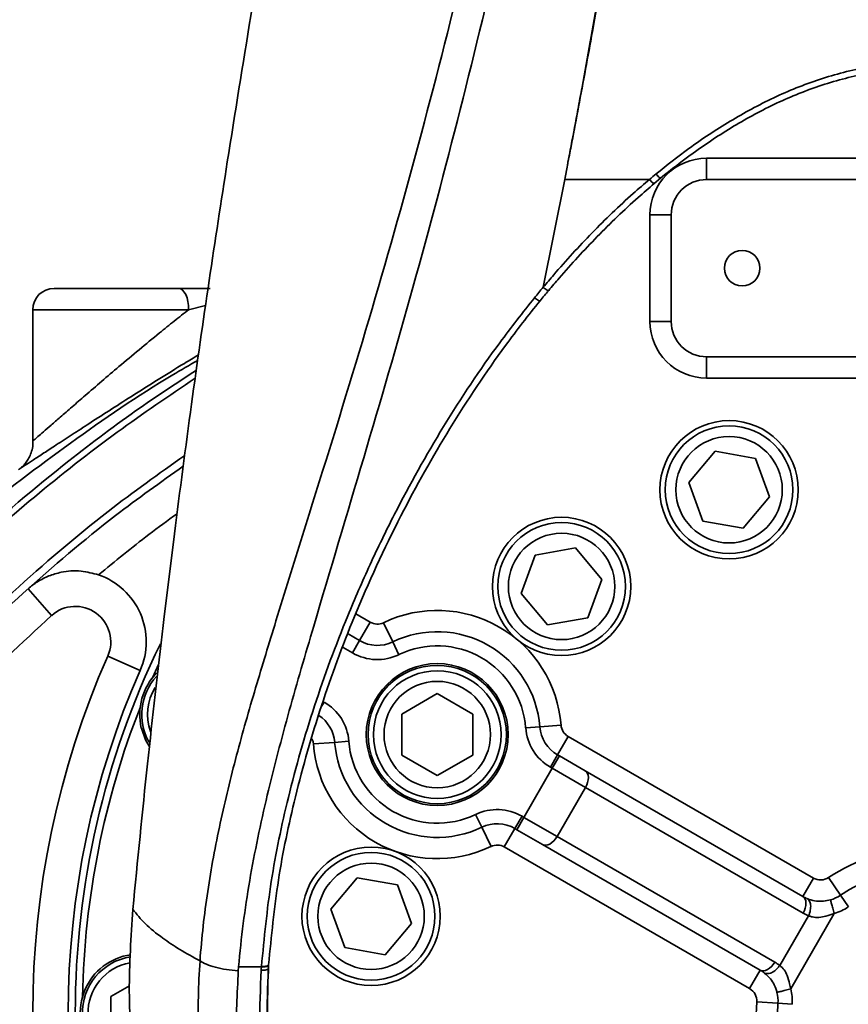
# Model space of a CAD drawing. Header units: millimetres. Extents: x -8713 to 3261, y -18743 to -8704.
# Tile 64 of 133: x -4192 to -4075, y -12167 to -12028. Entities that reach past the tile are written whole.
import ezdxf

# ---------------------------------------------------------------- set-up
doc = ezdxf.new("R2010")
doc.units = ezdxf.units.MM
doc.header["$LTSCALE"] = 10
doc.header["$PDSIZE"] = -1
doc.linetypes.add('CENTER', pattern=[50.8, 31.75, -6.35, 6.35, -6.35])
doc.layers.get('Defpoints').update_dxf_attribs({"true_color": 0x5e5e5e})
doc.layers.add('2细线层', color=4, linetype='Continuous', lineweight=13)
doc.layers.add('中心线层', color=1, linetype='CENTER')
doc.layers.add('细实线层', color=7, linetype='Continuous')
doc.dimstyles.new('ISO-25', dxfattribs={"dimscale": 20, "dimtxt": 4, "dimasz": 3.05, "dimexe": 3, "dimexo": 0.625, "dimtad": 1, "dimdec": 0, "dimtxsty": 'Standard', "dimcen": 2.5, "dimclrd": 1, "dimclre": 1, "dimclrt": 4, "dimadec": 1, "dimazin": 2, "dimtfac": 1, "dimtdec": 0, "dimtmove": 0, "dimatfit": 0, "dimfxl": 1, "dimarcsym": 0})

# ---------------------------------------------------------------- blocks, each defined once
blk = doc.blocks.new('*D238')
at = {"color": 1, "lineweight": -2, "transparency": 16777216}
for p, q in [((-4141.02, -11388.36), (-4600.21, -11388.36)), ((-4540.21, -12107.36), (-4540.21, -11449.36)), ((-4125.06, -12168.36), (-4600.21, -12168.36))]:
    blk.add_line(p, q, dxfattribs=at)
at = {"color": 1, "lineweight": 20, "transparency": 16777216}
for points in [[(-4550.38, -11449.36), (-4530.05, -11449.36), (-4540.21, -11388.36)], [(-4550.38, -12107.36), (-4530.05, -12107.36), (-4540.21, -12168.36)]]:
    blk.add_solid(points, dxfattribs=at)
at = {"layer": 'Defpoints', "color": 0, "lineweight": 20, "transparency": 16777216}
for p in [(-4540.21, -11388.36), (-4128.52, -11388.36), (-4112.56, -12168.36)]:
    blk.add_point(p, dxfattribs=at)
at = {"color": 4, "transparency": 16777216, "insert": (-4593.16, -11778.36), "char_height": 80, "attachment_point": 5, "rotation": 90}
blk.add_mtext('{\\fSimHei|b0|i0|c134|p49;780}', dxfattribs=at)
blk = doc.blocks.new('*D246')
at = {"color": 1, "lineweight": -2, "transparency": 16777216}
for p, q in [((-4077.61, -10461.64), (-6177.95, -10461.64)), ((-6117.95, -12597.36), (-6117.95, -10522.64)), ((-4037.61, -12658.36), (-6177.95, -12658.36))]:
    blk.add_line(p, q, dxfattribs=at)
at = {"color": 1, "lineweight": 20, "transparency": 16777216}
for points in [[(-6128.12, -10522.64), (-6107.78, -10522.64), (-6117.95, -10461.64)], [(-6128.12, -12597.36), (-6107.78, -12597.36), (-6117.95, -12658.36)]]:
    blk.add_solid(points, dxfattribs=at)
at = {"layer": 'Defpoints', "color": 0, "lineweight": 20, "transparency": 16777216}
for p in [(-6117.95, -10461.64), (-4065.11, -10461.64), (-4025.11, -12658.36)]:
    blk.add_point(p, dxfattribs=at)
at = {"color": 4, "transparency": 16777216, "insert": (-6170.45, -11560), "char_height": 80, "attachment_point": 5, "rotation": 90}
blk.add_mtext('{\\fSimHei|b0|i0|c134|p49;2197}', dxfattribs=at)
blk = doc.blocks.new('*D248')
at = {"layer": 'Defpoints', "color": 0, "lineweight": 20, "transparency": 16777216}
for p in [(-4093.15, -11218.36), (-3002.37, -11218.36), (-3897.69, -11358.84), (-3704.6, -11510.99), (-3739.5, -12256)]:
    blk.add_point(p, dxfattribs=at)
at = {"layer": '中心线层', "color": 1, "lineweight": -2, "transparency": 16777216}
blk.add_arc((-3922.46, -11218.36), 364.82, 289.5913, 350.4087, dxfattribs=at)
at = {"layer": '中心线层', "color": 1, "lineweight": 20, "transparency": 16777216}
for points in [[(-3572.87, -11278.3), (-3552.61, -11280), (-3557.64, -11218.36)], [(-3797.53, -11571.89), (-3802.73, -11552.23), (-3859.11, -11577.64)]]:
    blk.add_solid(points, dxfattribs=at)
at = {"layer": '中心线层', "color": 4, "lineweight": 20, "transparency": 16777216, "insert": (-3683.55, -11418.83), "char_height": 80, "attachment_point": 5, "rotation": 50}
blk.add_mtext('80°', dxfattribs=at)
blk = doc.blocks.new('*D250')
at = {"layer": 'Defpoints', "color": 0, "linetype": 'ByBlock', "lineweight": 20, "transparency": 16777216}
for p in [(-4065.11, -11300.72), (-4289.3, -11818.69), (-4065.11, -12080.72), (-4065.11, -12168.36), (-4837.51, -12276.92)]:
    blk.add_point(p, dxfattribs=at)
at = {"layer": '中心线层', "color": 1, "linetype": 'ByBlock', "lineweight": -2, "transparency": 16777216}
blk.add_arc((-4065.11, -12168.36), 415.37, 98.4219, 179.5781, dxfattribs=at)
at = {"layer": '中心线层', "color": 1, "linetype": 'ByBlock', "lineweight": 20, "transparency": 16777216}
for points in [[(-4126.69, -11747.33), (-4125.19, -11767.61), (-4065.11, -11752.99)], [(-4470.32, -12164.63), (-4490.61, -12165.98), (-4476.43, -12226.17)]]:
    blk.add_solid(points, dxfattribs=at)
at = {"layer": '中心线层', "color": 4, "linetype": 'ByBlock', "lineweight": 20, "transparency": 16777216, "insert": (-4418.21, -11861.41), "char_height": 80, "attachment_point": 5, "rotation": 49}
blk.add_mtext('98°', dxfattribs=at)
blk = doc.blocks.new('10')
at = {"color": 4}
blk.add_arc((0, 0), 1706.72, 290, 188, dxfattribs=at)

msp = doc.modelspace()

# ---------------------------------------------------------------- linework, layer by layer
at = {"layer": '细实线层', "linetype": 'Continuous', "lineweight": 35}
for p, q in [((-4095.11, -12047.86), (-4035.11, -12047.86)), ((-4095.11, -12047.86), (-4095.11, -12050.86)), ((-4115.12, -12050.84), (-4118.16, -12066.05)), ((-4102.51, -12051.44), (-4101.61, -12050.69)), ((-4035.11, -12050.86), (-4095.11, -12050.86)), ((-4100.11, -12055.86), (-4103.11, -12055.86)), ((-4103.11, -12070.86), (-4103.11, -12055.86)), ((-4100.11, -12055.86), (-4100.11, -12070.86)), ((-4187.11, -12066.21), (-4169.52, -12066.21)), ((-4169.52, -12066.21), (-4165.1, -12066.21)), ((-4190.11, -12069.21), (-4190.11, -12087.74)), ((-4168.13, -12069.21), (-4190.11, -12069.21)), ((-4165.74, -12068.64), (-4168.13, -12069.21)), ((-4100.11, -12070.86), (-4103.11, -12070.86)), ((-4095.11, -12075.86), (-4035.11, -12075.86)), ((-4095.11, -12075.86), (-4095.11, -12078.86)), ((-4035.11, -12078.86), (-4095.11, -12078.86)), ((-4190.07, -12087.74), (-4190.08, -12087.74)), ((-4093.93, -12089.17), (-4097.64, -12093.59)), ((-4088.24, -12090.17), (-4093.93, -12089.17)), ((-4086.27, -12095.6), (-4088.24, -12090.17)), ((-4097.64, -12093.59), (-4095.67, -12099.02)), ((-4089.98, -12100.02), (-4086.27, -12095.6)), ((-4095.67, -12099.02), (-4089.98, -12100.02)), ((-4171.63, -12112.89), (-4170.14, -12100.79)), ((-4113.59, -12102.8), (-4119.28, -12103.81)), ((-4109.88, -12107.23), (-4113.59, -12102.8)), ((-4119.28, -12103.81), (-4121.25, -12109.23)), ((-4111.85, -12112.65), (-4109.88, -12107.23)), ((-4190.77, -12108.58), (-4187.44, -12112.31)), ((-4121.25, -12109.23), (-4117.54, -12113.65)), ((-4144.57, -12112.09), (-4142.53, -12113.27)), ((-4117.54, -12113.65), (-4111.85, -12112.65)), ((-4171.63, -12112.89), (-4171.73, -12113.73)), ((-4142.53, -12113.27), (-4144.03, -12115.87)), ((-4140.67, -12113.34), (-4139.37, -12116.04)), ((-4145.66, -12114.93), (-4144.03, -12115.87)), ((-4145.03, -12117.6), (-4146.36, -12116.83)), ((-4145.03, -12117.6), (-4144.03, -12115.87)), ((-4138.5, -12117.85), (-4139.37, -12116.04)), ((-4174.96, -12120.06), (-4179.53, -12118.05)), ((-4173.23, -12121.1), (-4172.39, -12119.22)), ((-4133.09, -12123.34), (-4138.09, -12126.23)), ((-4128.09, -12126.23), (-4133.09, -12123.34)), ((-4149.03, -12124.53), (-4149.48, -12125.29)), ((-4138.09, -12126.23), (-4138.09, -12132)), ((-4128.09, -12132), (-4128.09, -12126.23)), ((-4115.64, -12127.79), (-4118.63, -12128.02)), ((-4120.62, -12128.17), (-4118.63, -12128.02)), ((-4114.64, -12129.37), (-4116.14, -12131.97)), ((-4114.64, -12129.37), (-4080.05, -12149.34)), ((-4150.54, -12130.44), (-4147.55, -12130.21)), ((-4145.55, -12130.06), (-4147.55, -12130.21)), ((-4138.09, -12132), (-4133.09, -12134.89)), ((-4133.09, -12134.89), (-4128.09, -12132)), ((-4117.14, -12133.7), (-4116.14, -12131.97)), ((-4116.87, -12133.86), (-4115.87, -12132.13)), ((-4116.14, -12131.97), (-4115.87, -12132.13)), ((-4115.87, -12132.13), (-4112.23, -12134.23)), ((-4120.87, -12140.79), (-4116.87, -12133.86)), ((-4116.87, -12133.86), (-4117.14, -12133.7)), ((-4112.19, -12136.56), (-4116.87, -12133.86)), ((-4112.23, -12134.23), (-4081.55, -12151.94)), ((-4112.19, -12136.56), (-4116.19, -12143.49)), ((-4081.51, -12154.27), (-4112.19, -12136.56)), ((-4127.68, -12140.38), (-4126.81, -12142.18)), ((-4121.14, -12140.63), (-4122.14, -12142.36)), ((-4121.87, -12142.52), (-4120.87, -12140.79)), ((-4121.14, -12140.63), (-4120.87, -12140.79)), ((-4116.19, -12143.49), (-4120.87, -12140.79)), ((-4125.51, -12144.89), (-4126.81, -12142.18)), ((-4123.64, -12144.96), (-4122.14, -12142.36)), ((-4121.87, -12142.52), (-4122.14, -12142.36)), ((-4121.87, -12142.52), (-4118.23, -12144.62)), ((-4087.55, -12162.33), (-4118.23, -12144.62)), ((-4116.19, -12143.49), (-4085.51, -12161.2)), ((-4089.05, -12164.93), (-4123.64, -12144.96)), ((-4144.39, -12149.31), (-4148.1, -12153.73)), ((-4138.7, -12150.31), (-4144.39, -12149.31)), ((-4080.05, -12149.34), (-4081.55, -12151.94)), ((-4077.93, -12149.27), (-4076.26, -12151.76)), ((-4136.73, -12155.73), (-4138.7, -12150.31)), ((-4075.14, -12153.42), (-4076.26, -12151.76)), ((-4148.1, -12153.73), (-4146.12, -12159.15)), ((-4077.12, -12154.34), (-4083.26, -12164.97)), ((-4140.44, -12160.16), (-4136.73, -12155.73)), ((-4084.81, -12161.66), (-4080.76, -12154.65)), ((-4146.12, -12159.15), (-4140.44, -12160.16)), ((-4161.08, -12161.86), (-4161.13, -12162.43)), ((-4157.88, -12161.86), (-4161.08, -12161.86)), ((-4089.05, -12164.93), (-4087.55, -12162.33)), ((-4179.11, -12166.05), (-4176.46, -12164.53)), ((-4179.11, -12170.67), (-4179.11, -12166.05)), ((-4088.05, -12166.8), (-4085.06, -12167)), ((-4083.06, -12167.14), (-4085.06, -12167))]:
    msp.add_line(p, q, dxfattribs=at)
at = {"layer": '细实线层', "linetype": 'Continuous', "lineweight": 35, "flags": 128}
for points in [[(-4169.52, -12066.21), (-4169.25, -12066.27), (-4168.99, -12066.44), (-4168.75, -12066.72), (-4168.54, -12067.09), (-4168.36, -12067.55), (-4168.24, -12068.06), (-4168.16, -12068.63), (-4168.13, -12069.21)], [(-4173.71, -12130.76), (-4174.22, -12129.84), (-4174.8, -12128.2)], [(-4112.19, -12136.56), (-4112.02, -12136.21), (-4111.89, -12135.85), (-4111.81, -12135.5), (-4111.79, -12135.16), (-4111.82, -12134.85), (-4111.91, -12134.59), (-4112.05, -12134.38), (-4112.23, -12134.23)], [(-4116.19, -12143.49), (-4116.41, -12143.81), (-4116.65, -12144.1), (-4116.92, -12144.35), (-4117.2, -12144.54), (-4117.48, -12144.66), (-4117.76, -12144.72), (-4118.01, -12144.7), (-4118.23, -12144.62)], [(-4081.51, -12154.27), (-4081.33, -12153.92), (-4081.21, -12153.57), (-4081.13, -12153.21), (-4081.11, -12152.87), (-4081.14, -12152.57), (-4081.23, -12152.3), (-4081.36, -12152.09), (-4081.55, -12151.94)], [(-4085.51, -12161.2), (-4085.72, -12161.53), (-4085.97, -12161.82), (-4086.24, -12162.06), (-4086.52, -12162.25), (-4086.8, -12162.38), (-4087.07, -12162.43), (-4087.33, -12162.42), (-4087.55, -12162.33)]]:
    msp.add_lwpolyline(points, dxfattribs=at)
at = {"layer": '细实线层', "linetype": 'Continuous', "lineweight": 35}
for centre, radius in [((-4090.11, -12063.36), 2.5), ((-4091.95, -12094.6), 9.75), ((-4091.95, -12094.6), 9), ((-4091.95, -12094.6), 7.5), ((-4115.56, -12108.23), 9.75), ((-4115.56, -12108.23), 9), ((-4115.56, -12108.23), 7.5), ((-4133.09, -12129.11), 10), ((-4133.09, -12129.11), 9.75), ((-4133.09, -12129.11), 9), ((-4133.09, -12129.11), 7.5), ((-4142.41, -12154.73), 9.75), ((-4142.41, -12154.73), 9), ((-4142.41, -12154.73), 7.5)]:
    msp.add_circle(centre, radius, dxfattribs=at)
for centre, radius, start, end in [((-4095.11, -12055.86), 8, 90, 180), ((-4101.61, -12049.81), 1.86, 213.2908, 240.9843), ((-4095.11, -12055.86), 5, 90, 180), ((-4187.11, -12069.21), 3, 90, 180), ((-4095.11, -12070.86), 8, 180, 270), ((-4095.11, -12070.86), 5, 180, 270), ((-4184.11, -12116.04), 10, 336.2654, 70.7736), ((-4184.11, -12116.04), 5, 336.2654, 131.7517), ((-4133.09, -12129.11), 17.5, 4.34, 115.66), ((-4141.53, -12111.54), 2, 240, 295.66), ((-4133.09, -12129.11), 14.5, 4.34, 115.66), ((-4065.11, -12168.36), 119, 154.0576, 180), ((-4141.53, -12111.54), 5, 240, 295.66), ((-4133.09, -12129.11), 12.5, 4.34, 115.66), ((-4065.11, -12168.36), 125, 156.2654, 203.7076), ((-4141.53, -12111.54), 7, 240, 295.66), ((-4065.11, -12168.36), 120, 156.2654, 203.7076), ((-4166.73, -12126.27), 8.3, 135.1316, 193.4887), ((-4166.73, -12126.27), 8, 137.8694, 209.1955), ((-4166.73, -12126.27), 7.2, 148.1166, 199.5573), ((-4152.53, -12130.59), 7, 4.34, 60), ((-4065.11, -12168.36), 118, 158.6121, 178.8879), ((-4152.53, -12130.59), 5, 4.34, 56.7007), ((-4113.64, -12127.64), 2, 184.34, 240), ((-4113.64, -12127.64), 7, 184.34, 240), ((-4113.64, -12127.64), 5, 184.34, 240), ((-4152.53, -12130.59), 2, 4.34, 25.8235), ((-4133.09, -12129.11), 17.5, 184.34, 295.66), ((-4133.09, -12129.11), 14.5, 184.34, 295.66), ((-4133.09, -12129.11), 12.5, 184.34, 295.66), ((-4124.64, -12146.69), 7, 60, 115.66), ((-4124.64, -12146.69), 5, 60, 115.66), ((-4124.64, -12146.69), 2, 60, 115.66), ((-4065.11, -12168.36), 23, 56.1039, 123.8961), ((-4065.11, -12168.36), 20, 56.1039, 123.8961), ((-4079.05, -12147.61), 2, 240, 303.8961), ((-4079.05, -12147.61), 5, 240, 246.8742), ((-4079.05, -12147.61), 5, 286.0289, 303.8961), ((-4078.01, -12148.21), 7, 240, 246.8742), ((-4079.05, -12147.61), 7, 286.0289, 303.8961), ((-4175.11, -12168.36), 8.3, 98.1515, 215.9887), ((-4175.11, -12168.36), 8, 98.6034, 264.8268), ((-4175.11, -12168.36), 7.2, 100.0068, 263.7211), ((-4089.01, -12167.26), 7, 53.1258, 60), ((-4090.05, -12166.66), 5, 53.1258, 60), ((-4090.05, -12166.66), 2, 356.1039, 60), ((-4090.05, -12166.66), 5, 356.1039, 13.9711), ((-4090.05, -12166.66), 7, 356.1039, 13.9711), ((-4065.11, -12168.36), 23, 176.1039, 243.8961), ((-4065.11, -12168.36), 20, 176.1039, 243.8961)]:
    msp.add_arc(centre, radius, start, end, dxfattribs=at)
for points, knots in [([(-4166.53, -12161.02), (-4166.53, -12161.02), (-4166.3, -12157.73), (-4165.56, -12151.2), (-4163.76, -12141.55), (-4161.43, -12132.01), (-4158.73, -12122.55), (-4154.35, -12108.26), (-4148.27, -12088.98), (-4140.81, -12064.51), (-4133.98, -12039.66), (-4127.72, -12014.52), (-4122.09, -11989.17), (-4117.06, -11963.66), (-4112.61, -11938.01), (-4109.02, -11914.4), (-4106.14, -11892.87), (-4103.19, -11868.08), (-4100.2, -11837.81), (-4097.57, -11802.06), (-4095.95, -11768.58), (-4095.13, -11737.42), (-4094.96, -11708.59), (-4095.38, -11679.77), (-4096.43, -11650.97), (-4098.14, -11622.22), (-4100.56, -11593.55), (-4103.74, -11564.97), (-4107.33, -11539.7), (-4111.08, -11517.73), (-4114.76, -11499.01), (-4118.63, -11481.67), (-4122.67, -11465.71), (-4126.69, -11451.11), (-4130.37, -11438.58), (-4133.53, -11428.08), (-4135.98, -11419.51), (-4138.11, -11410.88), (-4139.76, -11402.14), (-4140.41, -11396.2), (-4140.6, -11393.21), (-4140.6, -11393.21)], [0, 0, 0, 0, 0.0000001, 0.0130096, 0.0260406, 0.0391067, 0.0521857, 0.0652355, 0.0982852, 0.1313368, 0.1644793, 0.1976353, 0.2307831, 0.2638828, 0.2969896, 0.3300915, 0.3548963, 0.3797011, 0.425148, 0.470605, 0.5160531, 0.5526115, 0.5891698, 0.6257303, 0.6622905, 0.6988556, 0.7354198, 0.7719963, 0.8085708, 0.8329795, 0.8573928, 0.8817982, 0.9014005, 0.9210078, 0.9406071, 0.9524874, 0.9643994, 0.9762999, 0.9881618, 0.9999999, 1, 1, 1, 1]), ([(-4121.98, -11452.54), (-4120.83, -11457), (-4118.55, -11465.93), (-4114.96, -11481.12), (-4111.31, -11498.13), (-4107.75, -11516.99), (-4104.09, -11539.09), (-4100.58, -11564.48), (-4097.45, -11593.17), (-4095.07, -11621.94), (-4093.37, -11650.77), (-4092.31, -11679.65), (-4091.87, -11708.54), (-4092, -11737.45), (-4092.77, -11768.69), (-4094.31, -11802.26), (-4096.84, -11838.12), (-4100.35, -11875), (-4104.45, -11908.52), (-4108.89, -11938.7), (-4113.24, -11964.48), (-4118.15, -11990.15), (-4123.65, -12015.68), (-4129.76, -12041.02), (-4136.35, -12065.86), (-4143.43, -12090.11), (-4149.38, -12109.95), (-4154, -12125.74), (-4157.14, -12137.65), (-4159.67, -12149.67), (-4160.75, -12157.78), (-4161.08, -12161.86), (-4161.08, -12161.86)], [0, 0, 0, 0, 0.019437, 0.038875, 0.065587, 0.092306, 0.11902, 0.158992, 0.198966, 0.238896, 0.278826, 0.318737, 0.358647, 0.398551, 0.438454, 0.488071, 0.537697, 0.587312, 0.641495, 0.677679, 0.713867, 0.750048, 0.78634, 0.822639, 0.858926, 0.894051, 0.929175, 0.946889, 0.964627, 0.982331, 1, 1, 1, 1, 1]), ([(-4142.99, -11488.36), (-4142.27, -11496.73), (-4140.84, -11513.13), (-4138.9, -11537.28), (-4137.15, -11560.49), (-4135.6, -11582.79), (-4134.25, -11604.22), (-4133.08, -11624.81), (-4132.06, -11645.2), (-4131.21, -11665.38), (-4130.53, -11685.34), (-4130.05, -11704.44), (-4129.75, -11722.73), (-4129.63, -11741.73), (-4129.72, -11761.37), (-4130.09, -11781.56), (-4130.71, -11800.74), (-4131.57, -11818.99), (-4132.64, -11836.4), (-4133.91, -11853.05), (-4135.56, -11871.05), (-4137.65, -11890.35), (-4140.28, -11910.94), (-4143.15, -11930.87), (-4146.22, -11950.39), (-4149.43, -11969.62), (-4152.73, -11988.79), (-4156.06, -12008.15), (-4159.44, -12028.03), (-4161.59, -12041.51), (-4162.68, -12048.36)], [0, 0, 0, 0, 0.044857, 0.08795, 0.129338, 0.169079, 0.207234, 0.243861, 0.279019, 0.316068, 0.351491, 0.385367, 0.417776, 0.448798, 0.486479, 0.522199, 0.556124, 0.588418, 0.619248, 0.648777, 0.67717, 0.715318, 0.751996, 0.787635, 0.822656, 0.857474, 0.891866, 0.926833, 0.962752, 1, 1, 1, 1]), ([(-4115.12, -12050.84), (-4114.99, -12050.18), (-4114.85, -12049.44), (-4114.66, -12048.42), (-4114.58, -12048.03), (-4114.5, -12047.61), (-4114.4, -12047.06), (-4113.97, -12044.82), (-4113.38, -12041.64), (-4112.09, -12034.65), (-4109.67, -12020.88), (-4106.26, -11999.59), (-4102.65, -11973.91), (-4099.47, -11948.13), (-4096.7, -11922.28), (-4094.3, -11896.37), (-4092.04, -11867.53), (-4090.03, -11835.75), (-4088.4, -11801.04), (-4087.41, -11769.2), (-4086.88, -11740.26), (-4086.67, -11708.68), (-4086.94, -11674.77), (-4087.89, -11638.54), (-4089.21, -11606.72), (-4090.57, -11585.97), (-4091.21, -11576.2)], [0, 0, 0, 0, 0.00429, 0.004755, 0.006617, 0.006789, 0.007477, 0.010228, 0.021234, 0.028054, 0.055333, 0.109916, 0.1645, 0.219073, 0.273646, 0.328214, 0.382782, 0.455568, 0.528362, 0.60115, 0.655713, 0.710276, 0.799594, 0.868922, 0.938249, 1, 1, 1, 1]), ([(-4090.24, -11577.63), (-4089.35, -11588.57), (-4087.55, -11610.44), (-4085.76, -11644.47), (-4084.63, -11679.67), (-4084.26, -11716.01), (-4084.59, -11752.36), (-4085.57, -11786.5), (-4087.03, -11818.43), (-4088.9, -11849.01), (-4091.35, -11880.43), (-4094.39, -11912.11), (-4097.94, -11943.16), (-4101.98, -11973.55), (-4106.4, -12002.52), (-4110.25, -12024.84), (-4112.81, -12038.75), (-4113.95, -12044.76), (-4114.48, -12047.5), (-4114.81, -12049.25), (-4114.99, -12050.18), (-4115.12, -12050.84)], [0, 0, 0, 0, 0.069305, 0.138612, 0.214946, 0.291281, 0.367609, 0.443937, 0.506432, 0.568926, 0.636963, 0.704998, 0.769567, 0.834145, 0.898708, 0.955007, 0.977897, 0.988649, 0.993968, 0.9957, 1, 1, 1, 1]), ([(-4102.25, -12050.07), (-4100.72, -12048.86), (-4097.38, -12046.2), (-4091.87, -12042.56), (-4085.73, -12039.23), (-4079.22, -12036.59), (-4072.38, -12034.84), (-4065.5, -12034.18), (-4058.81, -12034.73), (-4052.02, -12036.31), (-4045.07, -12039.01), (-4038.11, -12042.78), (-4032.77, -12046.44), (-4029.54, -12048.96), (-4028.39, -12049.89), (-4028.18, -12050.07)], [0, 0, 0, 0, 0.071577, 0.156638, 0.241844, 0.326721, 0.412867, 0.498908, 0.577802, 0.656771, 0.752853, 0.849439, 0.945827, 0.989589, 1, 1, 1, 1]), ([(-4028.82, -12050.68), (-4028.82, -12050.68), (-4029.04, -12050.5), (-4030.99, -12048.91), (-4034.79, -12046.05), (-4040.47, -12042.44), (-4046.47, -12039.38), (-4052.65, -12037.05), (-4058.96, -12035.59), (-4065.49, -12035.06), (-4072.21, -12035.7), (-4078.92, -12037.42), (-4085.31, -12040), (-4091.36, -12043.27), (-4096.78, -12046.88), (-4100.11, -12049.45), (-4101.6, -12050.68), (-4101.6, -12050.68)], [0, 0, 0, 0, 0.000001, 0.010479, 0.093854, 0.177601, 0.261103, 0.344143, 0.422655, 0.501091, 0.586678, 0.67237, 0.757408, 0.842776, 0.927999, 0.999999, 1, 1, 1, 1]), ([(-4162.68, -12048.36), (-4163.54, -12053.94), (-4165.3, -12065.32), (-4167.8, -12082.79), (-4169.35, -12094.71), (-4170.14, -12100.79)], [0, 0, 0, 0, 0.319757, 0.652443, 1, 1, 1, 1]), ([(-4103.16, -12050.84), (-4103.16, -12050.84), (-4102.86, -12050.58), (-4102.56, -12050.33), (-4102.25, -12050.07)], [0, 0, 0, 0, 0.00005, 1, 1, 1, 1]), ([(-4118.16, -12066.05), (-4118.16, -12066.05), (-4117.67, -12065.46), (-4115.45, -12062.84), (-4111.32, -12058.33), (-4106.73, -12053.91), (-4103.94, -12051.49), (-4103.16, -12050.84), (-4103.16, -12050.84)], [0, 0, 0, 0, 0.000003, 0.107475, 0.482592, 0.858218, 0.999997, 1, 1, 1, 1]), ([(-4102.5, -12051.43), (-4103.27, -12052.08), (-4106.04, -12054.47), (-4110.59, -12058.86), (-4114.69, -12063.32), (-4116.89, -12065.92), (-4117.38, -12066.5)], [0, 0, 0, 0, 0.141604, 0.517087, 0.892414, 1, 1, 1, 1]), ([(-4103.16, -12050.84), (-4105.4, -12050.84), (-4109.38, -12050.84), (-4113.37, -12050.84), (-4115.12, -12050.84)], [0, 0, 0, 0, 0.559996, 1, 1, 1, 1]), ([(-4119.37, -12067.52), (-4118.97, -12067.03), (-4118.57, -12066.53), (-4118.16, -12066.05), (-4118.16, -12066.05)], [0, 0, 0, 0, 0.9999688, 1, 1, 1, 1]), ([(-4117.38, -12066.5), (-4117.78, -12066.98), (-4118.19, -12067.47), (-4118.58, -12067.95), (-4118.58, -12067.95)], [0, 0, 0, 0, 0.999969, 1, 1, 1, 1]), ([(-4157.87, -12161.79), (-4157.48, -12157.78), (-4156.7, -12149.77), (-4154.11, -12137.53), (-4150.55, -12125.02), (-4146.51, -12114.11), (-4142.61, -12105.14), (-4138.26, -12096.17), (-4132.35, -12085.61), (-4125.63, -12075.46), (-4121.03, -12069.62), (-4119.37, -12067.52)], [0, 0, 0, 0, 0.1186088, 0.237257, 0.3686655, 0.5000829, 0.5760658, 0.6520485, 0.787896, 0.923721, 1, 1, 1, 1]), ([(-4118.58, -12067.95), (-4118.58, -12067.95), (-4120.26, -12070.01), (-4124.76, -12075.84), (-4131.47, -12085.89), (-4138.63, -12098.67), (-4144.66, -12111.76), (-4149.58, -12125.03), (-4153.12, -12137.44), (-4155.69, -12149.61), (-4156.47, -12157.58), (-4156.86, -12161.58)], [0, 0, 0, 0, 0.000001, 0.076227, 0.211586, 0.347879, 0.499815, 0.630833, 0.762622, 0.880939, 1, 1, 1, 1]), ([(-4190.08, -12087.74), (-4190.09, -12087.75), (-4190.14, -12087.79), (-4189.92, -12087.6), (-4189.42, -12087.15), (-4188.6, -12086.44), (-4187.54, -12085.51), (-4186.18, -12084.32), (-4184.57, -12082.92), (-4182.61, -12081.22), (-4180.4, -12079.32), (-4177.85, -12077.14), (-4175.11, -12074.85), (-4172.49, -12072.69), (-4170.15, -12070.8), (-4168.8, -12069.74), (-4168.13, -12069.21)], [0, 0, 0, 0, 0.010745, 0.0702, 0.130401, 0.190656, 0.254784, 0.31897, 0.393932, 0.468948, 0.558085, 0.647259, 0.748942, 0.850607, 0.925317, 1, 1, 1, 1]), ([(-4358.43, -12344.36), (-4355.06, -12336.27), (-4348.32, -12320.07), (-4337.61, -12296.02), (-4326.35, -12272.22), (-4314.42, -12248.77), (-4302.7, -12227.48), (-4291.33, -12208.31), (-4280.42, -12191.2), (-4268.91, -12174.49), (-4257.45, -12159.21), (-4246.15, -12145.32), (-4235.07, -12132.77), (-4223.46, -12120.7), (-4211.31, -12109.21), (-4198.47, -12098.21), (-4184.83, -12087.92), (-4174.22, -12080.58), (-4168.02, -12077.03), (-4166.84, -12076.36)], [0, 0, 0, 0, 0.078547, 0.15714, 0.235725, 0.314275, 0.392786, 0.453323, 0.513898, 0.574457, 0.634974, 0.68487, 0.734848, 0.78483, 0.834765, 0.884625, 0.936121, 0.987788, 1, 1, 1, 1]), ([(-4166.73, -12075.58), (-4167.39, -12075.98), (-4169.25, -12077.09), (-4172.45, -12079.08), (-4176.03, -12081.33), (-4179.4, -12083.48), (-4182.3, -12085.35), (-4184.88, -12087.03), (-4187, -12088.41), (-4188.78, -12089.58), (-4190.18, -12090.49), (-4191.24, -12091.19), (-4191.92, -12091.64), (-4192.05, -12091.73), (-4192.11, -12091.77)], [0, 0, 0, 0, 0.06012, 0.169632, 0.282171, 0.379199, 0.478339, 0.561794, 0.646931, 0.720351, 0.795339, 0.866001, 0.938523, 1, 1, 1, 1]), ([(-4243.92, -12152.75), (-4240.64, -12148.38), (-4234.09, -12139.64), (-4223.54, -12127.1), (-4211.97, -12114.56), (-4199.21, -12102.24), (-4186.64, -12091.64), (-4175.85, -12083.51), (-4169.7, -12079.48), (-4167.04, -12077.73)], [0, 0, 0, 0, 0.151898, 0.303744, 0.455424, 0.625683, 0.79592, 0.911723, 1, 1, 1, 1]), ([(-4167.2, -12078.88), (-4170.9, -12081.37), (-4178.7, -12086.63), (-4189.96, -12095.53), (-4201.12, -12105.3), (-4212.01, -12115.92), (-4222.61, -12127.36), (-4232.91, -12139.61), (-4242.65, -12152.29), (-4252.99, -12166.94), (-4263.75, -12183.66), (-4274.75, -12202.51), (-4285.75, -12223.14), (-4296.67, -12245.53), (-4307.46, -12269.7), (-4317.53, -12294.17), (-4327.03, -12318.88), (-4332.98, -12335.49), (-4335.95, -12343.79)], [0, 0, 0, 0, 0.041665, 0.088, 0.13432, 0.18052, 0.230477, 0.280486, 0.330512, 0.380492, 0.448783, 0.517113, 0.585422, 0.668284, 0.751187, 0.834134, 0.917092, 1, 1, 1, 1]), ([(-4190.08, -12087.74), (-4190.07, -12087.92), (-4190.06, -12088.41), (-4190.24, -12089.16), (-4190.54, -12089.93), (-4190.91, -12090.56), (-4191.3, -12091.05), (-4191.62, -12091.38), (-4191.79, -12091.52), (-4191.84, -12091.56)], [0, 0, 0, 0, 0.124965, 0.333306, 0.521706, 0.689132, 0.833096, 0.948527, 1, 1, 1, 1]), ([(-4324.82, -12337.7), (-4321.96, -12329.87), (-4316.25, -12314.19), (-4307.11, -12290.87), (-4297.43, -12267.75), (-4287.19, -12245.13), (-4276.32, -12223.08), (-4266.01, -12204.04), (-4256.36, -12187.67), (-4247.59, -12173.88), (-4238.19, -12160.23), (-4228.08, -12146.79), (-4217.21, -12133.66), (-4205.55, -12120.97), (-4193.01, -12108.9), (-4180.73, -12098.33), (-4172.31, -12092.34), (-4168.68, -12089.75)], [0, 0, 0, 0, 0.084239, 0.168476, 0.252891, 0.337303, 0.419068, 0.500826, 0.555743, 0.610672, 0.66558, 0.722814, 0.780074, 0.837291, 0.896199, 0.955162, 1, 1, 1, 1]), ([(-4168.88, -12091.26), (-4172.1, -12093.55), (-4179.93, -12099.13), (-4191.54, -12109.07), (-4203.97, -12120.91), (-4215.76, -12133.64), (-4226.98, -12147.12), (-4237.25, -12160.77), (-4246.69, -12174.46), (-4255.37, -12188.11), (-4265.01, -12204.42), (-4275.35, -12223.51), (-4283.08, -12239.18), (-4289.03, -12251.84), (-4295.33, -12265.65), (-4304.48, -12287.14), (-4314.61, -12312.76), (-4320.84, -12329.85), (-4323.88, -12338.17)], [0, 0, 0, 0, 0.039896, 0.097144, 0.154341, 0.213485, 0.272679, 0.331843, 0.386494, 0.441165, 0.495823, 0.57853, 0.661244, 0.673089, 0.720473, 0.815248, 0.9101, 1, 1, 1, 1]), ([(-4169.77, -12097.97), (-4171.1, -12098.94), (-4174.87, -12101.7), (-4178.48, -12104.67), (-4180.82, -12106.6)], [0, 0, 0, 0, 0.3525143, 1, 1, 1, 1]), ([(-4180.82, -12106.6), (-4181.64, -12106.38), (-4183.46, -12105.9), (-4185.85, -12106.11), (-4187.86, -12106.71), (-4189.43, -12107.51), (-4190.35, -12108.2), (-4190.77, -12108.57), (-4190.77, -12108.58)], [0, 0, 0, 0, 0.214673, 0.471084, 0.647269, 0.828449, 0.998286, 1, 1, 1, 1]), ([(-4187.44, -12112.31), (-4191.63, -12116.19), (-4200.02, -12123.97), (-4211.67, -12136.58), (-4222.76, -12149.84), (-4233.26, -12163.76), (-4243.21, -12178.24), (-4252.88, -12193.6), (-4262.27, -12209.8), (-4271.37, -12226.82), (-4281.4, -12247.05), (-4292.12, -12270.61), (-4302.46, -12295.52), (-4311.44, -12318.62), (-4316.6, -12332.78), (-4319.17, -12339.86)], [0, 0, 0, 0, 0.06455, 0.129166, 0.19374, 0.259872, 0.326042, 0.39219, 0.464842, 0.537519, 0.610182, 0.719974, 0.829775, 0.914874, 1, 1, 1, 1]), ([(-4171.73, -12113.73), (-4172.48, -12120.22), (-4174.02, -12133.55), (-4175.33, -12146.91), (-4176, -12153.76)], [0, 0, 0, 0, 0.487227, 1, 1, 1, 1]), ([(-4081.01, -12152.21), (-4080.89, -12152.26), (-4080.5, -12152.42), (-4079.73, -12152.6), (-4078.64, -12152.64), (-4077.99, -12152.49), (-4077.67, -12152.42)], [0, 0, 0, 0, 0.145307, 0.479081, 0.742072, 1, 1, 1, 1]), ([(-4176, -12153.76), (-4176.25, -12157.61), (-4176.75, -12165.31), (-4175.97, -12176.86), (-4174.08, -12188.27), (-4171, -12199.42), (-4166.78, -12210.19), (-4161.46, -12220.47), (-4155.11, -12230.15), (-4147.78, -12239.13), (-4139.55, -12247.3), (-4130.51, -12254.58), (-4120.75, -12260.89), (-4110.38, -12266.16), (-4099.51, -12270.32), (-4088.26, -12273.33), (-4076.75, -12275.14), (-4065.11, -12275.75), (-4053.46, -12275.14), (-4041.95, -12273.33), (-4030.7, -12270.32), (-4019.83, -12266.16), (-4009.46, -12260.89), (-3999.7, -12254.58), (-3990.66, -12247.3), (-3982.44, -12239.13), (-3975.11, -12230.15), (-3968.75, -12220.47), (-3963.44, -12210.19), (-3959.22, -12199.42), (-3956.13, -12188.27), (-3954.24, -12176.86), (-3953.46, -12165.31), (-3953.96, -12157.61), (-3954.21, -12153.76)], [0, 0, 0, 0, 0.03125, 0.0625, 0.093751, 0.125001, 0.156251, 0.187501, 0.218752, 0.250002, 0.281252, 0.312502, 0.343752, 0.375002, 0.406251, 0.437501, 0.46875, 0.5, 0.53125, 0.562499, 0.593749, 0.624998, 0.656248, 0.687498, 0.718748, 0.749998, 0.781248, 0.812499, 0.843749, 0.874999, 0.906249, 0.9375, 0.96875, 1, 1, 1, 1]), ([(-4176, -12153.76), (-4175.46, -12154.43), (-4174.39, -12155.77), (-4172.05, -12157.66), (-4169.45, -12159.41), (-4167.51, -12160.49), (-4166.53, -12161.02)], [0, 0, 0, 0, 0.28095, 0.560311, 0.779761, 1, 1, 1, 1]), ([(-4077.12, -12154.34), (-4077.12, -12154.34), (-4077.51, -12154.45), (-4078.22, -12154.7), (-4079.28, -12154.93), (-4079.96, -12154.89), (-4080.43, -12154.77), (-4080.62, -12154.71), (-4080.76, -12154.65), (-4080.76, -12154.65)], [0, 0, 0, 0, 0.000015, 0.309023, 0.567724, 0.81808, 0.855736, 0.999985, 1, 1, 1, 1]), ([(-3963.68, -12161.02), (-3963.68, -12161.02), (-3963.61, -12162.01), (-3963.34, -12166.96), (-3963.43, -12175.93), (-3964.81, -12187.81), (-3967.36, -12199.17), (-3970.98, -12209.9), (-3975.54, -12219.93), (-3981.08, -12229.38), (-3987.61, -12238.13), (-3994.99, -12246.09), (-4003.22, -12253.24), (-4012.25, -12259.44), (-4021.93, -12264.64), (-4032.16, -12268.78), (-4042.82, -12271.76), (-4053.76, -12273.59), (-4065.01, -12274.24), (-4076.29, -12273.63), (-4087.48, -12271.75), (-4098.26, -12268.7), (-4107.91, -12264.79), (-4116.41, -12260.28), (-4123.83, -12255.47), (-4130.78, -12250.04), (-4137.24, -12244.01), (-4143.13, -12237.39), (-4148.44, -12230.25), (-4153.1, -12222.71), (-4157.52, -12213.97), (-4161.39, -12203.97), (-4164.44, -12192.73), (-4166.23, -12181.74), (-4166.92, -12171.14), (-4166.76, -12164.39), (-4166.53, -12161.02), (-4166.53, -12161.02)], [0, 0, 0, 0, 0, 0.008801, 0.044319, 0.079928, 0.115443, 0.148029, 0.180692, 0.213264, 0.24502, 0.276866, 0.308613, 0.340337, 0.37216, 0.403882, 0.435635, 0.467489, 0.499241, 0.532388, 0.564514, 0.596747, 0.628873, 0.654465, 0.680161, 0.705859, 0.731455, 0.757553, 0.78375, 0.809955, 0.836066, 0.870608, 0.905245, 0.939798, 0.969899, 1, 1, 1, 1, 1]), ([(-4166.53, -12161.02), (-4166.26, -12161.19), (-4165.71, -12161.51), (-4164.4, -12161.93), (-4162.84, -12162.26), (-4161.7, -12162.37), (-4161.13, -12162.43)], [0, 0, 0, 0, 0.25, 0.5, 0.75, 1, 1, 1, 1]), ([(-4161.13, -12162.43), (-4161.29, -12165.63), (-4161.62, -12172.04), (-4160.98, -12182.13), (-4159.36, -12192.61), (-4156.49, -12203.34), (-4152.82, -12212.87), (-4148.62, -12221.2), (-4144.18, -12228.37), (-4139.12, -12235.17), (-4133.51, -12241.45), (-4127.37, -12247.17), (-4120.77, -12252.3), (-4113.72, -12256.86), (-4105.66, -12261.13), (-4096.5, -12264.82), (-4086.29, -12267.7), (-4075.7, -12269.48), (-4065.01, -12270.05), (-4054.36, -12269.44), (-4044, -12267.71), (-4033.9, -12264.9), (-4024.21, -12260.98), (-4015.02, -12256.06), (-4006.45, -12250.19), (-3998.62, -12243.42), (-3991.59, -12235.87), (-3985.38, -12227.55), (-3980.1, -12218.55), (-3975.77, -12208.99), (-3972.58, -12199.44), (-3970.41, -12190.03), (-3969.14, -12180.87), (-3968.6, -12171.64), (-3968.92, -12165.49), (-3969.08, -12162.43)], [0, 0, 0, 0, 0.030245, 0.06049, 0.095208, 0.130014, 0.164719, 0.190842, 0.217061, 0.243272, 0.269383, 0.294902, 0.320523, 0.346142, 0.371658, 0.403652, 0.435751, 0.467745, 0.500749, 0.532367, 0.564086, 0.595704, 0.627312, 0.659021, 0.690631, 0.722334, 0.754137, 0.785848, 0.818515, 0.851275, 0.883957, 0.912915, 0.941975, 0.971039, 1, 1, 1, 1]), ([(-3972.3, -12162.32), (-3972.2, -12164.8), (-3971.99, -12169.88), (-3972.46, -12177.55), (-3973.55, -12185.34), (-3975.34, -12193.1), (-3977.76, -12200.6), (-3980.74, -12207.73), (-3984.26, -12214.52), (-3988.38, -12221.08), (-3992.99, -12227.22), (-3998.01, -12232.88), (-4003.43, -12238.07), (-4009.31, -12242.87), (-4015.56, -12247.15), (-4022.07, -12250.88), (-4028.82, -12254.07), (-4035.9, -12256.73), (-4043.2, -12258.81), (-4050.61, -12260.29), (-4058.14, -12261.17), (-4065.8, -12261.42), (-4073.52, -12261.05), (-4081.18, -12260.03), (-4088.8, -12258.37), (-4096.31, -12256.05), (-4103.69, -12253.07), (-4110.78, -12249.47), (-4117.61, -12245.23), (-4124.1, -12240.38), (-4130.18, -12234.94), (-4135.74, -12229.01), (-4140.8, -12222.58), (-4145.3, -12215.67), (-4149.14, -12208.46), (-4152.26, -12201.1), (-4154.73, -12193.59), (-4156.57, -12185.84), (-4157.71, -12177.98), (-4158.23, -12170.12), (-4158.02, -12164.92), (-4157.91, -12162.32)], [0, 0, 0, 0, 0.025007, 0.051132, 0.077257, 0.104097, 0.130937, 0.156115, 0.181293, 0.207145, 0.232995, 0.257367, 0.281738, 0.306767, 0.331795, 0.355776, 0.379756, 0.404407, 0.429058, 0.45321, 0.477361, 0.502224, 0.527088, 0.551943, 0.5768, 0.602425, 0.628052, 0.653913, 0.679775, 0.706459, 0.733143, 0.759855, 0.786569, 0.814118, 0.841668, 0.867813, 0.893959, 0.920833, 0.947707, 0.973769, 1, 1, 1, 1]), ([(-4157.91, -12162.32), (-4157.91, -12162.28), (-4157.9, -12162.19), (-4157.89, -12162.06), (-4157.88, -12161.95), (-4157.88, -12161.88), (-4157.88, -12161.86), (-4157.88, -12161.86)], [0, 0, 0, 0, 0.286698, 0.573395, 0.860093, 0.999875, 1, 1, 1, 1]), ([(-4157.88, -12161.86), (-4157.88, -12161.86), (-4157.88, -12161.84), (-4157.88, -12161.81), (-4157.87, -12161.79)], [0, 0, 0, 0, 0.000853, 1, 1, 1, 1]), ([(-4156.9, -12162.1), (-4157, -12164.66), (-4157.21, -12169.8), (-4156.71, -12177.51), (-4155.6, -12185.17), (-4153.83, -12192.78), (-4151.39, -12200.3), (-4148.28, -12207.64), (-4144.54, -12214.7), (-4140.16, -12221.48), (-4135.13, -12227.93), (-4129.57, -12233.87), (-4123.63, -12239.2), (-4117.3, -12243.98), (-4110.49, -12248.24), (-4103.4, -12251.85), (-4096.18, -12254.78), (-4088.84, -12257.08), (-4081.23, -12258.76), (-4075.33, -12259.57), (-4072.01, -12259.82), (-4071.3, -12259.87)], [0, 0, 0, 0, 0.054351, 0.109056, 0.163579, 0.218103, 0.274135, 0.330167, 0.38586, 0.441551, 0.498967, 0.556382, 0.610274, 0.664164, 0.71975, 0.775335, 0.827108, 0.87888, 0.932249, 0.985617, 1, 1, 1, 1]), ([(-4081.62, -12256.88), (-4083.32, -12256.54), (-4087.42, -12255.72), (-4093.78, -12253.88), (-4100.72, -12251.3), (-4107.46, -12248.14), (-4113.95, -12244.43), (-4120.07, -12240.24), (-4125.85, -12235.56), (-4131.26, -12230.4), (-4136.27, -12224.77), (-4140.8, -12218.75), (-4144.86, -12212.33), (-4148.39, -12205.56), (-4151.37, -12198.45), (-4153.75, -12191.1), (-4155.53, -12183.5), (-4156.65, -12175.71), (-4157.13, -12168.39), (-4156.94, -12163.71), (-4156.86, -12161.67)], [0, 0, 0, 0, 0.03833, 0.092533, 0.146737, 0.202467, 0.258198, 0.313323, 0.368448, 0.425073, 0.4817, 0.538709, 0.595721, 0.654267, 0.712814, 0.772036, 0.831258, 0.892106, 0.952954, 1, 1, 1, 1]), ([(-4156.87, -12161.64), (-4156.87, -12161.66), (-4156.87, -12161.73), (-4156.88, -12161.84), (-4156.89, -12161.97), (-4156.9, -12162.06), (-4156.9, -12162.1)], [0, 0, 0, 0, 0.139911, 0.426612, 0.713308, 1, 1, 1, 1]), ([(-4085.2, -12165.46), (-4085.25, -12165.27), (-4085.4, -12164.74), (-4085.82, -12163.93), (-4086.45, -12163.15), (-4086.84, -12162.83), (-4087.05, -12162.66)], [0, 0, 0, 0, 0.149243, 0.435253, 0.70844, 1, 1, 1, 1]), ([(-4084.81, -12161.66), (-4084.81, -12161.66), (-4084.58, -12161.84), (-4084.16, -12162.22), (-4083.69, -12163.16), (-4083.45, -12164.1), (-4083.31, -12164.73), (-4083.26, -12164.97), (-4083.26, -12164.97)], [0, 0, 0, 0, 0.000015, 0.270777, 0.510428, 0.813595, 0.999985, 1, 1, 1, 1])]:
    msp.add_open_spline(points, degree=3, knots=knots, dxfattribs=at)
for points in [[(-4101.6, -12050.68), (-4101.61, -12050.69), (-4101.63, -12050.7), (-4101.78, -12050.58), (-4102, -12050.37), (-4102.17, -12050.17), (-4102.25, -12050.07)], [(-4117.38, -12066.5), (-4117.39, -12066.51), (-4117.42, -12066.54), (-4117.6, -12066.45), (-4117.86, -12066.29), (-4118.06, -12066.13), (-4118.16, -12066.05)], [(-4118.58, -12067.95), (-4118.6, -12067.97), (-4118.62, -12068), (-4118.81, -12067.91), (-4119.07, -12067.75), (-4119.27, -12067.59), (-4119.37, -12067.52)], [(-4080.76, -12154.65), (-4080.7, -12154.52), (-4080.59, -12154.27), (-4080.49, -12153.88), (-4080.44, -12153.49), (-4080.45, -12153.13), (-4080.51, -12152.81), (-4080.63, -12152.54), (-4080.8, -12152.33), (-4080.94, -12152.25), (-4081.01, -12152.21)], [(-4077.12, -12154.34), (-4077.19, -12154.09), (-4077.33, -12153.58), (-4077.51, -12152.95), (-4077.64, -12152.5), (-4077.66, -12152.45), (-4077.67, -12152.42)], [(-4157.91, -12162.32), (-4157.78, -12162.32), (-4157.52, -12162.33), (-4157.18, -12162.29), (-4156.95, -12162.21), (-4156.92, -12162.14), (-4156.9, -12162.1)], [(-4156.87, -12161.64), (-4156.89, -12161.68), (-4156.92, -12161.75), (-4157.15, -12161.83), (-4157.49, -12161.87), (-4157.75, -12161.86), (-4157.88, -12161.86)], [(-4156.86, -12161.58), (-4156.88, -12161.61), (-4156.91, -12161.68), (-4157.15, -12161.76), (-4157.48, -12161.81), (-4157.74, -12161.8), (-4157.87, -12161.79)], [(-4084.81, -12161.66), (-4084.89, -12161.77), (-4085.05, -12162), (-4085.34, -12162.28), (-4085.65, -12162.52), (-4085.97, -12162.69), (-4086.28, -12162.8), (-4086.57, -12162.83), (-4086.84, -12162.79), (-4086.98, -12162.71), (-4087.05, -12162.66)], [(-4083.26, -12164.97), (-4083.51, -12165.04), (-4084.02, -12165.16), (-4084.66, -12165.32), (-4085.11, -12165.44), (-4085.17, -12165.45), (-4085.2, -12165.46)]]:
    msp.add_open_spline(points, degree=3, dxfattribs=at)

# ---------------------------------------------------------------- block references
at = {"layer": '2细线层', "color": 0, "linetype": 'ByBlock', "lineweight": 20}
msp.add_blockref('10', (-4065.11, -12168.36), dxfattribs=at)

# ---------------------------------------------------------------- dimensions: what is measured, and where the dimension line sits
dim = msp.add_linear_dim(base=(-6117.95, -10461.64), p1=(-4025.11, -12658.36), p2=(-4065.11, -10461.64), angle=90, text='{\\fSimHei|b0|i0|c134|p49;<>}', dimstyle='ISO-25')
dim.commit()
dim.dimension.update_dxf_attribs({"geometry": '*D246', "text_midpoint": (-6117.95, -11560), "dimtype": 160})
dim = msp.add_linear_dim(base=(-4540.21, -11388.36), p1=(-4112.56, -12168.36), p2=(-4128.52, -11388.36), angle=90, text='{\\fSimHei|b0|i0|c134|p49;<>}', dimstyle='ISO-25')
dim.commit()
dim.dimension.update_dxf_attribs({"geometry": '*D238', "text_midpoint": (-4593.16, -11778.36)})
at = {"layer": '中心线层', "color": 2, "lineweight": 20}
dim = msp.add_angular_dim_2l(base=(-3704.6, -11510.99), line1=((-3002.37, -11218.36), (-4093.15, -11218.36)), line2=((-3897.69, -11358.84), (-3739.5, -12256)), dimstyle='ISO-25', dxfattribs=at)
dim.commit()
dim.dimension.update_dxf_attribs({"geometry": '*D248', "text_midpoint": (-3683.55, -11418.83)})
at = {"layer": '中心线层', "color": 1, "linetype": 'ByBlock', "lineweight": 20}
dim = msp.add_angular_dim_2l(base=(-4289.3, -11818.69), line1=((-4837.51, -12276.92), (-4065.11, -12168.36)), line2=((-4065.11, -11300.72), (-4065.11, -12080.72)), dimstyle='ISO-25', dxfattribs=at)
dim.commit()
dim.dimension.update_dxf_attribs({"geometry": '*D250', "text_midpoint": (-4418.21, -11861.41)})

doc.saveas('drawing.dxf')
